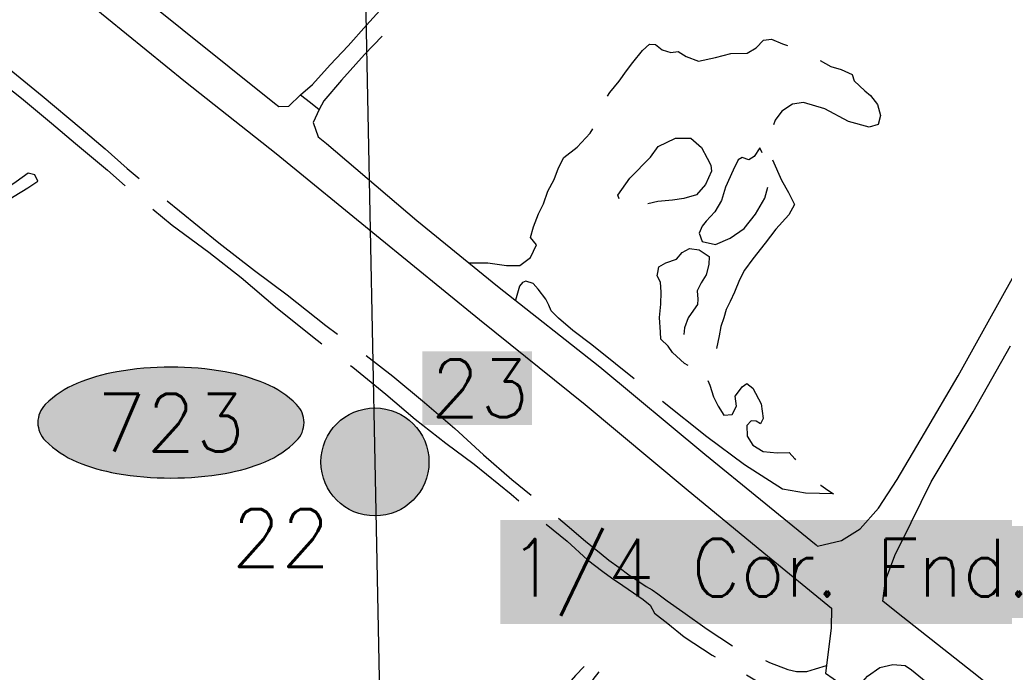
# Model space of a CAD drawing. Header units: feet. Extents: x 30669 to 99318, y 4696 to 26220.
# Tile 49 of 128: x 79757 to 80577, y 17186 to 17730. Entities that reach past the tile are written whole.
import ezdxf
from ezdxf.enums import TextEntityAlignment as Align

# ---------------------------------------------------------------- set-up
doc = ezdxf.new("R2010")
doc.units = ezdxf.units.FT
doc.header["$LTSCALE"] = 600
doc.header["$MEASUREMENT"] = 0
doc.linetypes.add('AERO5', pattern=[0.35, 0.3, -0.05])
doc.layers.get('0').update_dxf_attribs({"linetype": 'CONTINUOUS'})
for name, color, linetype in [('ELIST-H', 2, 'CONTINUOUS'), ('ELRGOV', 1, 'CONTINUOUS'), ('ELYSP', 251, 'CONTINUOUS'), ('ELYSU', 251, 'CONTINUOUS'), ('EMASK', 155, 'CONTINUOUS'), ('ESRGOV', 2, 'CONTINUOUS'), ('ETRGOV', 2, 'CONTINUOUS')]:
    doc.layers.add(name, color=color, linetype=linetype)
doc.styles.add('L80', font='simplex', dxfattribs={"height": 48})

# ---------------------------------------------------------------- blocks, each defined once
blk = doc.blocks.new('Ovalid')
at = {"layer": 'EMASK'}
h = blk.add_hatch(color=256, dxfattribs=at)
edge = h.paths.add_edge_path()
edge.add_arc((0.1493179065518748, 0), 0.0354820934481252, 0, 44.83083950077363)
edge.add_arc((0.0787616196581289, -0.0701408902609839), 0.1349704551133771, 44.83083950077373, 67.38013505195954)
edge.add_arc((0.0313269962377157, -0.1839839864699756), 0.2583004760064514, 67.38013505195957, 80.20784530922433)
edge.add_arc((-1e-16, -0.3654961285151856), 0.4424961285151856, 80.2078453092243, 89.99999999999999)
edge.add_arc((-1e-16, -0.365496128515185), 0.4424961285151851, 89.99999999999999, 99.79215469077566)
edge.add_arc((-0.0313269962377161, -0.1839839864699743), 0.25830047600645, 99.79215469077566, 112.6198649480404)
edge.add_arc((-0.0787616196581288, -0.0701408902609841), 0.1349704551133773, 112.6198649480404, 135.1691604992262)
edge.add_arc((-0.1493179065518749, 0), 0.0354820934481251, 135.1691604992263, 180.0000000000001)
edge.add_arc((-0.1493179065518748, 0), 0.0354820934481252, 180, 224.8308395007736)
edge.add_arc((-0.0787616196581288, 0.0701408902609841), 0.1349704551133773, 224.8308395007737, 247.3801350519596)
edge.add_arc((-0.0313269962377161, 0.1839839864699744), 0.2583004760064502, 247.3801350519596, 260.2078453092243)
edge.add_arc((1e-16, 0.3654961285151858), 0.4424961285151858, 260.2078453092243, 270)
edge.add_arc((1e-16, 0.3654961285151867), 0.4424961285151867, 270, 279.7921546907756)
edge.add_arc((0.0313269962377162, 0.1839839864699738), 0.2583004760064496, 279.7921546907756, 292.6198649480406)
edge.add_arc((0.0787616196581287, 0.0701408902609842), 0.1349704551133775, 292.6198649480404, 315.1691604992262)
edge.add_arc((0.1493179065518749, -1e-16), 0.0354820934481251, 315.1691604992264, 360.0000000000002)
blk.add_lwpolyline([(0.1848, 0, 0.1981451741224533), (0.1744815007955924, 0.0250154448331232, 0.0987085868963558), (0.130673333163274, 0.0544472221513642, 0.0560299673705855), (0.0752573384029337, 0.070553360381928, 0.0427523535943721), (0, 0.077, 0.0427523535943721), (-0.0752573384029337, 0.070553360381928, 0.0560299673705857), (-0.1306733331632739, 0.0544472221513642, 0.0987085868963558), (-0.1744815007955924, 0.0250154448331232, 0.1981451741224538), (-0.1848, 0, 0.1981451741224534), (-0.1744815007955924, -0.0250154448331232, 0.0987085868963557), (-0.130673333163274, -0.0544472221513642, 0.0560299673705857), (-0.0752573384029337, -0.070553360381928, 0.0427523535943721), (0, -0.077, 0.042752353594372), (0.0752573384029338, -0.070553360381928, 0.0560299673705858), (0.1306733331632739, -0.0544472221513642, 0.0987085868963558), (0.1744815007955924, -0.0250154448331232, 0.1981451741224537)], format="xyb", close=True)
at = {"style": 'L80'}
blk.add_attdef('ID', text='', height=0.08, dxfattribs=at).set_placement((0, 0), align=Align.MIDDLE)
blk = doc.blocks.new('FND-GOVT PRI MON')
at = {"layer": 'EMASK', "linetype": 'ByBlock'}
h = blk.add_hatch(color=256, dxfattribs=at)
edge = h.paths.add_edge_path()
edge.add_ellipse((0, 0), major_axis=(0.0530330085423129, 0.0530330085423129), ratio=0.9999999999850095, start_angle=314.9999999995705, end_angle=674.9999999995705)
at = {"layer": 'ESRGOV', "linetype": 'ByBlock'}
h = blk.add_hatch(color=256, dxfattribs=at)
edge = h.paths.add_edge_path()
edge.add_ellipse((0, 0), major_axis=(0.05303300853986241, 0.05303300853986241), ratio=0.9999999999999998, start_angle=380.02503467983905, end_angle=429.974965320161, ccw=False)
edge.add_ellipse((0.1049999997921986, 0), major_axis=(-0.07071067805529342, 0.07071067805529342), ratio=0.9999999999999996, start_angle=2.166571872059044, end_angle=87.83342812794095)
edge.add_ellipse((0, 0), major_axis=(0.05303300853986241, 0.05303300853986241), ratio=0.9999999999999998, start_angle=200.025034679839, end_angle=249.974965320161, ccw=False)
edge.add_ellipse((-0.1049999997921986, 0), major_axis=(-0.07071067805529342, 0.07071067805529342), ratio=0.9999999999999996, start_angle=182.166571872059, end_angle=267.8334281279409)
h = blk.add_hatch(color=256, dxfattribs=at)
edge = h.paths.add_edge_path()
edge.add_ellipse((0, 0), major_axis=(-0.0530330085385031, 0.0530330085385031), ratio=1, start_angle=20.025034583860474, end_angle=69.97496541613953, ccw=False)
edge.add_ellipse((0, 0.1050000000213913), major_axis=(0.0707106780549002, 0.0707106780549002), ratio=1, start_angle=182.1665719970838, end_angle=267.8334280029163)
edge.add_ellipse((0, 0), major_axis=(-0.0530330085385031, 0.0530330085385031), ratio=1, start_angle=200.0250345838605, end_angle=249.97496541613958, ccw=False)
edge.add_ellipse((0, -0.1050000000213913), major_axis=(0.0707106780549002, 0.0707106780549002), ratio=1, start_angle=2.166571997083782, end_angle=87.83342800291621)
blk.add_circle((0, 0), 0.0749999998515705, dxfattribs=at)

msp = doc.modelspace()

# ---------------------------------------------------------------- hatches: boundary and pattern name
at = {"layer": 'ELIST-H'}
h = msp.add_hatch(color=256, dxfattribs=at)
h.paths.add_polyline_path([(80251.69420450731, 22785.74721465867), (80269.83317439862, 22785.74612191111), (80269.83311504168, 22779.3021328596), (80251.69414591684, 22779.30222560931)])
h.paths.add_polyline_path([(80004.3493717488, 21959.16498420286), (80011.39245175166, 21965.56637325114), (80017.59667487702, 21958.74014171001), (80010.55359487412, 21952.33875266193)])
h.paths.add_polyline_path([(79978.57647696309, 23122.50423922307), (79967.56390761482, 23102.40283011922), (79976.98284833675, 23097.24206047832), (79987.99641768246, 23117.34347034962)])
h.paths.add_polyline_path([(80152.56760647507, 22986.30287157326), (80150.98668339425, 22970.55468633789), (80160.76941999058, 22969.5721884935), (80162.35034307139, 22985.32037372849)])
h.paths.add_polyline_path([(80133.40093055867, 22941.57725268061), (80131.60744433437, 22921.34691211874), (80142.67817797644, 22920.3654017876), (80144.47166419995, 22940.59574234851)])
h.paths.add_polyline_path([(80136.988030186, 22967.52495866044), (80135.06604853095, 22945.33252292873), (80144.5456616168, 22944.51179240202), (80146.46764327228, 22966.70422813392)])
h.paths.add_polyline_path([(80343.71108123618, 22815.70171341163), (80443.49473908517, 22817.23021549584), (80443.92320122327, 22789.23659175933), (80438.5802732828, 22789.15449544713), (80438.77603374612, 22776.42366725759), (80421.9822601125, 22776.1657918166), (80421.7696524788, 22790.00160520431), (80344.12369926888, 22788.80907564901)])
h.paths.add_polyline_path([(80149.09660128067, 22806.32651738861), (80148.58274826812, 22783.96316156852), (80158.24190168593, 22783.74156767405), (80158.75475470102, 22806.10492272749)])
h.paths.add_polyline_path([(80173.03669315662, 22785.28490829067), (80249.17614204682, 22785.8342838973), (80248.96018971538, 22815.77106725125), (80172.8207408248, 22815.22169164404)])
h.paths.add_polyline_path([(79872.22236064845, 22585.52861304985), (79874.90902975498, 22565.08570781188), (79886.79881102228, 22566.64882110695), (79884.11114191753, 22587.09172557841)])
h.paths.add_polyline_path([(79999.84852315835, 22809.36908285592), (80074.19479697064, 22811.45508100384), (80075.10156404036, 22779.14983134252), (80000.75529099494, 22777.06283319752)])
h.paths.add_polyline_path([(79547.31152591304, 23723.36956082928), (79606.42171956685, 23720.3768860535), (79609.22033203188, 23775.65593745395), (79582.42033775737, 23777.01238743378), (79581.56037063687, 23760.0157570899), (79549.24917202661, 23761.65098112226)])
h.paths.add_polyline_path([(79881.69317777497, 23090.50301284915), (79833.8915635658, 23077.06338601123), (79844.5255435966, 23039.24160367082), (79858.70846187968, 23043.22947099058), (79862.69632919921, 23029.0465527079), (79881.60621998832, 23034.3640419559), (79874.93002837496, 23058.10588277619), (79889.63983197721, 23062.24215380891)])
h.paths.add_polyline_path([(79708.45227486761, 22977.28938122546), (79726.37602566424, 22961.92314968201), (79733.5466003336, 22970.28763313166), (79715.62185030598, 22985.65286391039)])
h.paths.add_polyline_path([(79717.23916956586, 22917.41022034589), (79716.97833802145, 22866.32410752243), (79677.37525022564, 22866.52674326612), (79677.49608518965, 22890.21879549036), (79681.85109513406, 22890.19613453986), (79681.99308940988, 22917.59319666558)])
h.paths.add_polyline_path([(79727.4320066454, 22821.08319959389), (79748.1302444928, 22816.81407633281), (79744.54059568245, 22799.40835382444), (79723.84235860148, 22803.67647708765)])
h.paths.add_polyline_path([(79610.57601141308, 22805.68563171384), (79627.47721031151, 22814.51857488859), (79633.70433514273, 22802.6033695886), (79616.80313624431, 22793.77042641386)])
h.paths.add_polyline_path([(79625.63920438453, 22776.7062301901), (79606.4271359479, 22699.88563125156), (79574.67510198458, 22707.82627324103), (79593.88617042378, 22784.64687141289)])
h.paths.add_polyline_path([(79120.33809042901, 22412.78043386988), (79112.90899612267, 22375.09580223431), (79153.57507327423, 22367.07899482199), (79158.21003895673, 22390.590508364), (79160.90344143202, 22390.05957431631), (79163.69757005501, 22404.23269240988)])
h.paths.add_polyline_path([(79525.24179494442, 21998.80758209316), (79529.08226008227, 21985.14954990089), (79537.80236548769, 21987.60123147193), (79533.96290034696, 22001.25926443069)])
h.paths.add_polyline_path([(79581.49274268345, 22003.96770120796), (79601.5516014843, 22008.02007353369), (79605.67122973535, 21987.62726686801), (79585.61237093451, 21983.57489454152)])
h.paths.add_polyline_path([(79541.58671540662, 21985.83213597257), (79575.21775555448, 21994.83490572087), (79581.139706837, 21972.7124838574), (79547.50866668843, 21963.7097141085)])
h.paths.add_polyline_path([(79364.85496471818, 22001.55160792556), (79351.11120732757, 21984.31009992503), (79360.65402312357, 21976.70342943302), (79374.39778051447, 21993.94493743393)])
h.paths.add_polyline_path([(79307.23896894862, 22006.89142430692), (79303.56745679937, 21989.30763933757), (79321.55530601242, 21985.55143713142), (79325.22681816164, 22003.13522210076)])
h.paths.add_polyline_path([(79123.80094995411, 21935.58890299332), (79147.99737597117, 21907.58950229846), (79140.62127526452, 21901.21585787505), (79116.4268484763, 21929.21626010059)])
h.paths.add_polyline_path([(79216.02470692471, 21875.70371363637), (79248.28632728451, 21822.6515393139), (79235.96509279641, 21815.15910533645), (79203.70447243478, 21868.21128042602)])
h.paths.add_polyline_path([(79415.61786002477, 21685.93906658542), (79395.98481789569, 21669.0820425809), (79403.54555675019, 21660.27585446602), (79423.17859887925, 21677.13287847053)])
h.paths.add_polyline_path([(79645.60316710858, 21554.59862169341), (79633.90901091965, 21547.0026686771), (79639.79995448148, 21537.93320077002), (79651.49410990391, 21545.5301537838)])
h.paths.add_polyline_path([(79585.46714254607, 21527.37456151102), (79566.73034391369, 21520.63220740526), (79572.9455767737, 21503.35900212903), (79591.68237540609, 21510.1013562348)])
h.paths.add_polyline_path([(79561.30930050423, 21507.65807319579), (79555.07455177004, 21461.69437139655), (79528.01878392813, 21465.36462132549), (79534.25353266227, 21511.32832312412)])
h.paths.add_polyline_path([(79591.09362864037, 21443.25401888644), (79612.13173879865, 21409.15220710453), (79593.79844154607, 21397.84217015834), (79572.7613306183, 21431.94498270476)])
h.paths.add_polyline_path([(79617.21085004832, 21401.17011490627), (79638.37645487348, 21369.03139752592), (79622.94027539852, 21358.86557986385), (79601.77467057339, 21391.00429724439)])
h.paths.add_polyline_path([(79661.33698347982, 21364.37800943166), (79620.83334585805, 21343.12699132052), (79630.34022133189, 21325.00831120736), (79670.84285818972, 21346.26032854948)])
h.paths.add_polyline_path([(79657.66140995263, 21296.00730799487), (79684.20454001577, 21259.25872145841), (79663.32313908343, 21244.17673730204), (79636.78100901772, 21280.92532460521)])
h.paths.add_polyline_path([(79701.82843850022, 21233.26627814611), (79728.67076415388, 21196.26192144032), (79707.27569944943, 21180.74254420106), (79680.43337379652, 21217.74690090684)])
h.paths.add_polyline_path([(79792.65603103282, 21322.28676429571), (79821.92903722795, 21260.91231278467), (79832.06131463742, 21265.74507301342), (79826.88901006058, 21276.58808887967), (79829.86091835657, 21278.00536504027), (79808.60678359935, 21322.57399333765), (79804.21839531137, 21320.48163230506), (79801.37482844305, 21326.44444195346)])
h.paths.add_polyline_path([(79815.056876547, 21255.92005237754), (79830.54776053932, 21228.64697585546), (79841.74986320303, 21235.00955371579), (79826.2589792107, 21262.28263023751)])
h.paths.add_polyline_path([(79773.57136374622, 21229.2912906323), (79747.27928805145, 21204.66717436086), (79727.61522316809, 21225.66406198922), (79753.90829962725, 21250.28717902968)])
h.paths.add_polyline_path([(79747.06297467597, 21171.16506566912), (79771.6440095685, 21134.54497456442), (79750.98967426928, 21120.68116242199), (79726.40863937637, 21157.30125352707)])
h.paths.add_polyline_path([(79792.12737236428, 21104.02773133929), (79821.27363259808, 21069.71213648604), (79802.0491847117, 21053.38342485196), (79772.90292447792, 21087.69901970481)])
h.paths.add_polyline_path([(79839.58099227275, 21045.72521376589), (79868.30156224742, 21009.70229544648), (79847.79213417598, 20993.3505986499), (79819.07156420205, 21029.37351696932)])
h.paths.add_polyline_path([(79891.51633148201, 20979.95314509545), (79916.43742495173, 20949.7773037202), (79897.98414112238, 20934.53718148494), (79873.06304688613, 20964.71402285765)])
h.paths.add_polyline_path([(79945.15865088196, 20924.63736733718), (79967.64731510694, 20889.80966894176), (79946.81266510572, 20876.35671785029), (79924.32400088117, 20911.18441624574)])
h.paths.add_polyline_path([(80013.09366572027, 20803.16866073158), (80020.43363017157, 20787.54731497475), (80029.86821509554, 20791.98054096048), (80027.44927288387, 20797.12767756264), (80037.46764562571, 20801.83635067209), (80032.67583623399, 20812.03265936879), (80024.68772816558, 20808.2785412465), (80024.5575153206, 20808.55644093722)])
h.paths.add_polyline_path([(79972.05064882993, 20974.14290112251), (80009.81794505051, 20929.3269339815), (79997.84170320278, 20919.23476894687), (79960.07540621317, 20964.05173685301)])
h.paths.add_polyline_path([(80041.86653181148, 20897.18756064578), (80004.05143841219, 20870.00361397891), (80019.2626361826, 20848.84331259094), (80057.07772958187, 20876.0272592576)])
h.paths.add_polyline_path([(80013.9078078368, 20843.41421627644), (79981.94001054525, 20823.65674009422), (79996.72432616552, 20799.73511612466), (80028.69212422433, 20819.49159230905)])
h.paths.add_polyline_path([(80134.89346669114, 20728.81317218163), (80071.89588583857, 20687.97394125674), (80048.0757541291, 20724.71861553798), (80111.07333498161, 20765.55784646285)])
h.paths.add_polyline_path([(80222.67290207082, 20592.40470589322), (80187.88784826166, 20572.98806912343), (80172.42062993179, 20600.69716304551), (80207.2056837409, 20620.11379981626)])
h.paths.add_polyline_path([(79549.40271701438, 20420.67479883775), (79567.1936933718, 20348.9305616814), (79603.91164976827, 20358.03569801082), (79586.12067341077, 20429.77993516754)])
h.paths.add_polyline_path([(79744.00767108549, 20288.56922893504), (79744.6463949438, 20269.36375141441), (79760.22797124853, 20269.88169701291), (79759.58924739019, 20289.08717453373)])
h.paths.add_polyline_path([(79736.49788006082, 20320.92041594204), (79731.63630134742, 20366.03161157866), (79755.43229473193, 20368.59585172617), (79755.13014328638, 20371.40261527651), (79770.98380812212, 20373.10876745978), (79773.91267109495, 20345.89105947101), (79764.00350576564, 20344.824463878), (79766.23237526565, 20324.12120808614)])
h.paths.add_polyline_path([(79918.14856695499, 20440.91848381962), (79836.16225798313, 20440.19962568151), (79836.43618082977, 20408.99688893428), (79864.79394173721, 20409.2456305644), (79864.86078770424, 20401.62069482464), (79895.92452553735, 20401.8935111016), (79895.85661900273, 20409.59744589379), (79918.4224284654, 20409.79574688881)])
h.paths.add_polyline_path([(79916.57083013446, 20461.44723913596), (79929.33205639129, 20462.42802156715), (79930.18456331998, 20451.33069412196), (79917.42333706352, 20450.34991169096)])
h.paths.add_polyline_path([(79245.39819431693, 20912.44287786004), (79236.47786999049, 20905.06005119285), (79244.02284655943, 20895.94385152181), (79252.94317088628, 20903.32667818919)])
h.paths.add_polyline_path([(79217.44493561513, 20949.3623829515), (79179.58719762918, 20919.10640882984), (79203.53513155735, 20889.14082096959), (79241.39287030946, 20919.3957950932)])
h.paths.add_polyline_path([(78981.13103414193, 20919.76125025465), (78976.04755113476, 20855.18846288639), (79009.47251159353, 20852.55709448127), (79007.81169286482, 20831.45585712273), (79051.41725023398, 20828.02329560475), (79053.5851279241, 20855.56791073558), (79024.55342573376, 20857.85264806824), (79025.93001445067, 20875.34167366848), (79010.40910394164, 20876.56377161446), (79013.60893927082, 20917.20415560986)])
h.paths.add_polyline_path([(78709.36354897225, 21050.12266218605), (78695.57780295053, 21040.69210866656), (78703.44961195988, 21029.18516365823), (78717.2353579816, 21038.61571717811)])
h.paths.add_polyline_path([(78744.27631584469, 21075.13038733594), (78694.98041100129, 21041.2046497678), (78675.55380153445, 21069.43270711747), (78690.55985778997, 21079.76019472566), (78703.01771422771, 21061.65977711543), (78737.305562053, 21085.25902553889)])
h.paths.add_polyline_path([(78515.4915775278, 20729.6635661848), (78490.13829563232, 20700.08917813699), (78482.37120413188, 20706.74721170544), (78487.23684345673, 20712.42393253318), (78476.78099010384, 20721.38590068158), (78498.0359416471, 20746.18315466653), (78505.80503390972, 20739.52412263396), (78505.03572340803, 20738.62653433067)])
h.paths.add_polyline_path([(78503.97240203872, 20774.2636582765), (78517.54349063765, 20761.07508580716), (78510.15333377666, 20753.47043270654), (78496.5822451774, 20766.65900517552)])
h.paths.add_polyline_path([(78496.41974879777, 20799.91382385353), (78529.40856691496, 20770.0791674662), (78522.5064296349, 20762.44788857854), (78489.51861074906, 20792.28354572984)])
h.paths.add_polyline_path([(78070.6900115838, 20134.03055052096), (78112.17421247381, 20138.89334839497), (78115.57444446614, 20109.88900485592), (78074.09024434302, 20105.02520698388)])
h.paths.add_polyline_path([(80270.411147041, 20460.24653254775), (80289.57222755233, 20424.88328378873), (80281.9144223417, 20420.73341958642), (80286.24353991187, 20412.74475237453), (80270.31118621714, 20404.11155167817), (80246.81998813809, 20447.46346688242)])
h.paths.add_polyline_path([(80172.57273579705, 20195.596940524), (80189.90593221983, 20161.27773125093), (80183.33123112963, 20157.95540737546), (80165.99803470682, 20192.27461664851)])
h.paths.add_polyline_path([(79019.16472036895, 20100.14310492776), (79009.23023443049, 20044.93477561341), (79056.49804110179, 20036.42826421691), (79065.7210982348, 20091.76662005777)], flags=17)
h.paths.add_polyline_path([(78920.79270964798, 20087.74535102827), (78913.30309282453, 20048.46227375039), (78937.96990843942, 20043.75897097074), (78945.45952526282, 20083.04204824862)], flags=17)
h.paths.add_polyline_path([(78654.47030650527, 20038.59792651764), (78694.0040052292, 20033.16102523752), (78698.91497309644, 20071.92608161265), (78682.60328761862, 20074.16954232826), (78681.52705505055, 20066.36081633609), (78658.72288072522, 20069.50034206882)], flags=17)
h.paths.add_polyline_path([(78667.08803426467, 20153.03573237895), (78661.9482290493, 20127.88428863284), (78675.71840670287, 20125.07105264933), (78680.65467906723, 20150.38902635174)], flags=17)
h.paths.add_polyline_path([(78669.08991674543, 20181.96647834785), (78698.15952411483, 20161.5417673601), (78687.48311290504, 20146.34293757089), (78658.41350553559, 20166.76764855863)], flags=17)
h.paths.add_polyline_path([(78684.69469424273, 20108.58220287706), (78687.44819757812, 20128.23818869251), (78678.34579835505, 20129.51473325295), (78675.59229501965, 20109.85874743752)], flags=17)
h.paths.add_polyline_path([(78722.15257609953, 20136.24328744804), (78719.56349206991, 20113.64383187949), (78742.10377224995, 20111.06011645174), (78744.69279007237, 20133.66285218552)], flags=17)
h.paths.add_polyline_path([(78719.00568630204, 20188.75270694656), (78730.32581020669, 20204.25002012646), (78716.99009680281, 20213.989430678), (78705.66997289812, 20198.49211749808)], flags=17)
h.paths.add_polyline_path([(78782.17210667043, 20207.40977740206), (78772.65347194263, 20194.6790349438), (78782.53892553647, 20187.28516919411), (78792.05756026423, 20200.01591165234)], flags=17)
h.paths.add_polyline_path([(78784.15817727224, 20187.86258157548), (78775.10268936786, 20175.92218468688), (78785.54344215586, 20168.00464239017), (78794.54476204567, 20180.19005856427)], flags=17)
h.paths.add_polyline_path([(78742.90003052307, 20096.64742581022), (78740.31369700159, 20074.07427777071), (78714.66853253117, 20077.01207463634), (78715.65651312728, 20085.61642422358), (78716.71235928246, 20085.4933494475), (78718.31392616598, 20099.46549427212)], flags=17)
h.paths.add_polyline_path([(83136.4289282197, 21835.38857840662), (83173.27384996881, 21813.23586540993), (83158.89620871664, 21789.32288278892), (83122.05128696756, 21811.47559578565)])
h.paths.add_polyline_path([(83214.86668501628, 21805.53276801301), (83236.6646683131, 21802.89748514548), (83234.51132595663, 21785.08886454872), (83212.71334265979, 21787.72414741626)])
h.paths.add_polyline_path([(82263.61717143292, 22332.64054036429), (82255.01909573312, 22257.11007703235), (82293.08535277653, 22252.77727003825), (82301.6824284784, 22328.30773260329)])
h.paths.add_polyline_path([(82210.51796645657, 22286.07190835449), (82207.90204116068, 22261.19894514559), (82230.81985014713, 22258.78852047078), (82233.435775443, 22283.66148368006)])
h.paths.add_polyline_path([(82135.95110085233, 22158.24295560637), (82133.84224301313, 22085.02246365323), (82097.52650287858, 22086.06861838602), (82099.63536071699, 22159.28911033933)])
h.paths.add_polyline_path([(82776.53718383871, 22178.88206135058), (82774.43749995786, 22160.21448335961), (82757.49206752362, 22162.12048794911), (82759.59175140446, 22180.78806594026)])
h.paths.add_polyline_path([(82846.71135114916, 22156.33490274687), (82804.00960068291, 22163.93015011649), (82801.0493646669, 22147.28890887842), (82780.47959421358, 22150.94813167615), (82777.21467072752, 22132.59565975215), (82797.17235901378, 22129.04496748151), (82795.43285753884, 22119.26865047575), (82837.45951908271, 22111.79088531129), (82838.78978338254, 22119.26889247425), (82844.95561414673, 22118.17162172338), (82847.98854254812, 22135.21391801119), (82843.10688517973, 22136.08217373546)])
h.paths.add_polyline_path([(82471.83347380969, 22190.920422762), (82553.29554805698, 22193.25087621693), (82555.2365560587, 22125.41348013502), (82509.88762843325, 22124.11571307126), (82509.71808993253, 22130.03557298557), (82492.12250598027, 22129.53208321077), (82491.95399124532, 22135.42094396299), (82473.43842933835, 22134.89074888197)])
h.paths.add_polyline_path([(82468.98312932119, 22274.85009419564), (82532.34994124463, 22276.25867548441), (82533.04907012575, 22244.78626520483), (82469.68225743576, 22243.37868391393)])
h.paths.add_polyline_path([(82673.0543141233, 22828.47461219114), (82743.93076687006, 22830.33495039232), (82744.69613294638, 22801.16158697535), (82673.81967943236, 22799.30224877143)])
h.paths.add_polyline_path([(82585.18786485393, 22834.47323425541), (82589.03815099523, 22823.65720474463), (82579.24084160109, 22820.16969904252), (82575.39055545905, 22830.98572855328)])
h.paths.add_polyline_path([(82452.67259739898, 22948.58943936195), (82464.19379902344, 22936.56229325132), (82455.05652481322, 22927.81030258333), (82443.53632241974, 22939.8384494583)])
h.paths.add_polyline_path([(82321.81844128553, 23031.25397171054), (82323.21343682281, 22890.3942815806), (82279.30284499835, 22889.95961582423), (82277.90884945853, 23030.81930672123)])
h.paths.add_polyline_path([(78770.9851636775, 16765.79781145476), (78790.54687849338, 16764.46329552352), (78791.46119274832, 16779.8063624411), (78771.88973383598, 16780.97332511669)])
h.paths.add_polyline_path([(78780.42084009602, 17113.48615191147), (78797.93398604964, 17112.68455025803), (78797.1280089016, 17095.06302643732), (78779.61486294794, 17095.86462809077)])
h.paths.add_polyline_path([(78796.15031631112, 17142.85148893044), (78796.15848459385, 17151.22604579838), (78789.20483513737, 17151.23336028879), (78789.19666685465, 17142.85880342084)])
h.paths.add_polyline_path([(78795.50796961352, 17192.88470414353), (78795.57374673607, 17184.09817059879), (78789.251279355, 17184.04931339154), (78789.18543602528, 17192.8391271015)])
h.paths.add_polyline_path([(78805.05299039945, 17295.02705237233), (78805.95888362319, 17311.92538106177), (78788.80430480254, 17312.84579111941), (78787.8984777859, 17295.94418226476)])
h.paths.add_polyline_path([(78797.80272517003, 17342.5707746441), (78798.03252996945, 17351.50766030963), (78804.72373019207, 17351.33425494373), (78804.49392539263, 17342.39736927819)])
h.paths.add_polyline_path([(78798.35603816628, 17392.05714188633), (78798.2881044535, 17384.04234387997), (78804.93099890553, 17383.98609756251), (78804.99893261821, 17392.00089556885)])
h.paths.add_polyline_path([(78967.41413587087, 17284.83360026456), (78967.37637989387, 17276.46172769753), (78973.4378244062, 17276.43640486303), (78973.47564659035, 17284.80499726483)])
h.paths.add_polyline_path([(78967.32699236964, 17243.9541763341), (78966.6858787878, 17235.2354123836), (78973.79753020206, 17234.71609127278), (78974.34666674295, 17243.43956175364)])
h.paths.add_polyline_path([(78958.42854112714, 17205.37443786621), (78957.63533505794, 17188.58339171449), (78975.07678082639, 17187.75737234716), (78975.48567790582, 17204.56691358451)])
h.paths.add_polyline_path([(78921.83963195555, 17118.24055081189), (78932.33102307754, 17114.6424866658), (78935.16430925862, 17124.98061837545), (78925.31390469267, 17128.3619151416)])
h.paths.add_polyline_path([(79714.93274481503, 18055.82531288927), (79682.76061179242, 18017.79636334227), (79735.10845305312, 17973.50916818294), (79755.30214098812, 17997.76671276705), (79718.22465652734, 18029.13439335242), (79730.01282183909, 18043.06603276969)])
h.paths.add_polyline_path([(80106.14574893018, 16637.86650069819), (80138.46872834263, 16614.44581509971), (80150.99634921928, 16631.7362298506), (80135.8139922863, 16642.73456070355), (80137.51564431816, 16645.08236560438), (80124.02496866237, 16654.85802640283), (80122.44143859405, 16652.67339926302), (80118.78827781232, 16655.31674683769)])
h.paths.add_polyline_path([(80213.77825291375, 17943.89767131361), (80200.37144445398, 17928.22041724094), (80207.08649995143, 17922.47550371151), (80208.47486946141, 17924.24928551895), (80216.21501023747, 17917.62921247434), (80228.15062037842, 17931.73446601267)])
edge = h.paths.add_edge_path(flags=17)
edge.add_line((78780.22770384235, 20205.87088520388), (78783.49001563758, 20210.08147536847))
edge.add_line((78783.49001563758, 20210.08147536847), (78780.2277038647, 20205.87088518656))
edge.add_line((78780.2277038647, 20205.87088518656), (78770.60675192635, 20213.32915668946))
edge.add_line((78770.60675192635, 20213.32915668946), (78773.86933540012, 20217.54009754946))
edge = h.paths.add_edge_path(flags=17)
edge.add_line((78778.73276848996, 20183.20163209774), (78782.05595539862, 20187.64640869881))
edge.add_line((78782.05595539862, 20187.64640869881), (78778.73276865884, 20183.20163197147))
edge.add_line((78778.73276865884, 20183.20163197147), (78769.68695951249, 20189.96598937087))
edge.add_line((78769.68695951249, 20189.96598937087), (78773.01086207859, 20194.41172351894))
h.paths.add_polyline_path([(78778.73276848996, 20183.20163209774), (78782.05595539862, 20187.64640869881)], flags=16)
edge = h.paths.add_edge_path()
edge.add_line((78784.41742378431, 20168.85853657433), (78780.38323328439, 20163.53609119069))
edge.add_line((78780.38323328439, 20163.53609119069), (78771.51876012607, 20170.25816766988))
edge.add_line((78771.51876012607, 20170.25816766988), (78775.55301066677, 20175.58069226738))
edge.add_line((79062.55524367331, 20072.77148821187), (79071.67104753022, 20071.25263251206))
edge.add_line((79071.67104753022, 20071.25263251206), (79064.67847666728, 20029.29203787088))
edge.add_line((79064.67847666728, 20029.29203787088), (79010.46472968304, 20039.04970845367))
edge.add_line((79010.46472968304, 20039.04970845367), (79011.45358263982, 20044.53465260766))
edge.add_line((78937.11975264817, 20043.92107296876), (78936.97173345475, 20043.1383089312))
edge.add_line((78936.97173345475, 20043.1383089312), (78913.79718857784, 20047.55670768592))
edge.add_line((78913.79718857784, 20047.55670768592), (78913.94527491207, 20048.33982678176))
edge.add_line((78655.01055436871, 20042.52377545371), (78649.20002900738, 20043.32192107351))
edge.add_line((78649.20002900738, 20043.32192107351), (78650.56518568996, 20053.23663973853))
edge.add_line((78650.56518568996, 20053.23663973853), (78656.37496272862, 20052.43859690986))
edge.add_line((78780.12276263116, 20227.41150385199), (78772.99546163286, 20218.21758543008))
edge.add_line((78772.99546163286, 20218.21758543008), (78785.92008924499, 20208.19751285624))
edge.add_line((78785.92008924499, 20208.19751285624), (78796.77432746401, 20223.52791048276))
edge.add_line((78796.77432746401, 20223.52791048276), (78791.74489555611, 20227.42702803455))
h.paths.add_polyline_path([(82333.12815177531, 22928.94081748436), (82388.27088242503, 22928.98309565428), (82388.25708177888, 22946.98305436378), (82333.11435112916, 22946.94077619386)], flags=9)

# ---------------------------------------------------------------- linework, layer by layer
at = {"layer": 'ELRGOV'}
for p, q in [((80000, 20000), (80052.99787, 17361.54098)), ((80052.99787, 17361.54098), (80078.92305, 16041.89187))]:
    msp.add_line(p, q, dxfattribs=at)
at = {"layer": 'ELYSP', "linetype": 'Continuous', "elevation": -54.68164916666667, "flags": 128}
for points in [[(79682.2217634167, 17895.40844924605), (79691.22535202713, 17888.13460692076), (79772.05406426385, 17819.91273699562), (79854.6860903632, 17752.74124930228), (79969.43729927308, 17660.54030829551), (79973.03258819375, 17657.75471645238)], [(79791.23412159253, 17763.18861571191), (79796.70588534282, 17758.72464509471), (79895.01997426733, 17678.39584012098), (79970.56886719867, 17618.62227643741), (80054.34538284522, 17550.18754060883), (80140.05289359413, 17480.21665940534), (80228.16011349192, 17409.54931328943), (80312.24768024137, 17339.19789582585), (80377.08287548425, 17285.74483703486), (80433.42327477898, 17239.72027615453)], [(79973.03098382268, 17657.75465567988), (79981.37602502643, 17658.07076030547), (79991.0539694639, 17667.46086818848), (79999.34703762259, 17661.08494209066), (80006.38484326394, 17655.4449880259), (80001.47434014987, 17644.45785179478), (80005.55037698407, 17632.56920516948)], [(80005.55037698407, 17632.56920516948), (80012.65763176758, 17627.06519443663), (80087.92431877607, 17562.90184859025), (80155.21838691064, 17508.09721873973), (80240.3165978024, 17440.83768567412), (80327.7934555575, 17367.90978769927), (80420.55798948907, 17292.32231083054), (80421.72014362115, 17291.32193936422), (80441.63808071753, 17296.07523585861), (80457.18020212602, 17305.78387840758), (80472.37761267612, 17323.14130643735), (80487.96305987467, 17346.96128021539), (80510.8366643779, 17385.4161882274), (80538.80463075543, 17433.22775571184), (80562.599339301, 17475.79656932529), (80585.55413964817, 17517.21959361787)], [(80629.26994022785, 17123.14699164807), (80555.68164756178, 17182.35633197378), (80487.38307292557, 17236.36625240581), (80476.14592534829, 17245.53437980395), (80478.33311106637, 17262.84578740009), (80486.10044573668, 17283.49225975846), (80499.73843554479, 17310.96461514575), (80516.3351184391, 17345.00062516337), (80551.34101317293, 17403.26144324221), (80582.37430474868, 17458.20651740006)], [(80433.42327477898, 17239.72027615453), (80433.17322180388, 17223.16989816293), (80430.26553431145, 17200.74777596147), (80428.47290006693, 17185.51167801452), (80441.24142718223, 17176.72229928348), (80453.69393658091, 17171.88403291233), (80463.32327332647, 17183.03204453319), (80473.50026158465, 17190.29596764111), (80484.51990013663, 17192.7169950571), (80494.80949618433, 17191.96320122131)], [(80494.80949618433, 17191.96320122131), (80499.89086571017, 17188.14436966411), (80580.59500844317, 17122.3548595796), (80651.01684417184, 17066.55015436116), (80708.2126324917, 17020.25408659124), (80777.73135764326, 16964.15878827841), (80832.6242527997, 16918.63989560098), (80888.70811966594, 16871.66836589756), (80958.91923723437, 16814.43523584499)]]:
    msp.add_lwpolyline(points, dxfattribs=at)
at = {"layer": 'ELYSU', "linetype": 'AERO5', "elevation": -54.68164916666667, "flags": 128}
for points in [[(79991.0539694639, 17667.46086818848), (80000.97370758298, 17676.25206016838), (80015.66721315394, 17692.56236284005), (80030.65164867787, 17708.27802288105), (80045.96065105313, 17725.63442178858), (80065.69639923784, 17747.54301265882), (80089.96051689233, 17776.12241518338), (80111.77488875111, 17801.37415175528), (80130.58080519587, 17820.25155638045), (80145.37993338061, 17834.41788892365), (80161.65953470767, 17850.0218676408), (80171.89246951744, 17861.99259322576), (80179.39370730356, 17873.0615545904), (80184.39974302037, 17886.46908571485), (80187.73710153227, 17899.79699508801), (80193.21012516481, 17912.01620386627), (80200.02808016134, 17918.56915364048), (80207.42598411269, 17918.98755672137), (80212.62210378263, 17917.61247845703), (80221.54129100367, 17913.38216602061), (80227.9780388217, 17906.30590847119), (80232.57295509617, 17895.37280740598), (80235.59382315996, 17888.12587688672), (80234.73007089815, 17883.93437284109), (80230.83342955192, 17879.94417281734), (80214.63476980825, 17869.75958691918), (80198.74137677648, 17858.43263700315), (80181.69229569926, 17844.69670893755), (80161.21626986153, 17825.32290295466), (80139.72985090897, 17805.77119103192), (80121.52900763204, 17786.83052472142), (80103.5102540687, 17765.53413409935), (80085.48851428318, 17745.84890047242), (80064.12805043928, 17721.68265813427), (80044.26144997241, 17701.05449324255), (80025.2248160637, 17679.62598657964), (80010.4753676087, 17662.51058686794), (80006.38484326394, 17655.4449880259)], [(79729.1158336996, 17720.72899948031), (79732.94150917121, 17704.66122954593), (79748.26645667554, 17689.19965312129), (79775.62106253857, 17666.60078736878), (79808.25960204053, 17639.57681933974), (79828.24785608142, 17622.63752825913), (79846.46138394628, 17606.1579226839), (79864.7486633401, 17591.38946803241), (79890.10459400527, 17570.9160518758), (79922.91685567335, 17544.22702192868), (79952.60954563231, 17521.05842597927), (79979.87450227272, 17500.78761685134), (80012.11967987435, 17475.2061328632), (80041.13850851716, 17453.72047194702), (80067.96275565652, 17433.010890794), (80094.23203571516, 17411.02016702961), (80119.5924208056, 17389.51316778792), (80143.32527244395, 17367.51390804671), (80167.06239045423, 17346.92906159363), (80189.5179675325, 17328.70728154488), (80213.05970781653, 17308.53524226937), (80228.49509617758, 17295.4057611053), (80241.3365522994, 17284.95413308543), (80247.97057240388, 17279.64730514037), (80256.41804296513, 17273.4254445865), (80264.56152329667, 17267.46981289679), (80272.76816309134, 17261.96174023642), (80278.96166541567, 17257.66984933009), (80283.95342863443, 17254.87631914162), (80288.5269440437, 17251.50664723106), (80296.35477004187, 17245.74481594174), (80309.42394101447, 17236.69242230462), (80329.83511230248, 17222.04887401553), (80354.19395425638, 17206.10349370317), (80368.79949833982, 17200.59659853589), (80381.75305524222, 17194.50834875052), (80396.8465076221, 17188.56501735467), (80404.23095513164, 17186.88626932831), (80412.69209024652, 17186.97829359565), (80419.88721873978, 17189.15148867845), (80429.23199262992, 17191.96202417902)], [(80131.28906649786, 17527.58537845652), (80146.91971961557, 17527.43168151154), (80162.6711589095, 17525.14409772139), (80173.74529176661, 17525.19041792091), (80182.51806263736, 17531.95346195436), (80187.48133759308, 17542.43959359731), (80182.51885906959, 17548.65960250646), (80184.99126776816, 17557.53018203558), (80189.14961411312, 17568.22649053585), (80193.41348084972, 17576.62131476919), (80197.12840902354, 17587.33820679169), (80202.28983658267, 17596.94889554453), (80205.85177125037, 17606.62902653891), (80210.23200837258, 17615.43638729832), (80221.55012018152, 17624.04250657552), (80232.41754160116, 17635.46818342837), (80239.7719468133, 17649.09703383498), (80243.21787124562, 17659.97257134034), (80248.64081531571, 17669.47040450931), (80256.45758192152, 17678.8885762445), (80262.53693881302, 17687.40536353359), (80267.8185603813, 17694.4753145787), (80275.92190473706, 17704.48994090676), (80281.59880239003, 17709.69741434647), (80286.7787733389, 17709.44756517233), (80292.40212277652, 17705.11463273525), (80299.60008868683, 17702.92020650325), (80305.72313970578, 17703.58196096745), (80312.16434561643, 17699.37382576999), (80322.45697080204, 17695.70611968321), (80336.68124021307, 17698.68405488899), (80349.56161061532, 17702.07458592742), (80362.9606883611, 17702.36472311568), (80370.46276678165, 17706.72631224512), (80376.77109861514, 17713.00317411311), (80383.29946958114, 17713.90609620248), (80392.46255638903, 17710.11058336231), (80406.3368640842, 17705.06474658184), (80418.8937196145, 17698.95864523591), (80432.81797769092, 17691.27548939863), (80441.50648713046, 17688.55657466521), (80450.4376392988, 17684.54636433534), (80452.2347758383, 17679.23707184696), (80461.21127515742, 17670.86666122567), (80465.76817947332, 17666.85676122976), (80471.80282130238, 17659.54268242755), (80474.25204498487, 17650.37766137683), (80472.22198241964, 17642.67766175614), (80464.69618911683, 17640.62905256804), (80447.6407111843, 17645.25627815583), (80427.7155303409, 17655.98167834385), (80410.14574018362, 17661.21544530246), (80400.94438995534, 17659.75322032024), (80392.0351937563, 17653.89639859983), (80386.47123751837, 17646.34493115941), (80383.87159356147, 17639.06331176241), (80381.50195366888, 17629.65335876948), (80383.06978487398, 17615.54501376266), (80391.81939358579, 17596.30497187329), (80397.48060984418, 17586.19407948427), (80402.40150186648, 17576.01902180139), (80397.9217400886, 17567.59030640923), (80387.02932363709, 17555.45203921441), (80378.20060621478, 17543.98219270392), (80367.92640213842, 17530.96711663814), (80360.91887343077, 17521.45042607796), (80356.62525639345, 17513.22892094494), (80352.62572396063, 17502.95585015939), (80348.99630091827, 17495.31873244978), (80345.5280868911, 17488.63650405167), (80343.60386195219, 17481.54571845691), (80341.18605344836, 17474.35965128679), (80339.79190968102, 17466.53138254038), (80337.47949605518, 17455.58684187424), (80332.78402405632, 17450.04149394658), (80328.5230577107, 17442.64102322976), (80328.35213327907, 17433.87596409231), (80331.93242974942, 17425.41304353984), (80334.99271543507, 17415.72547146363), (80339.0075339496, 17408.17045277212), (80343.51473847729, 17400.44488985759), (80350.63638609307, 17401.21868212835), (80354.28332383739, 17408.15063051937), (80353.15426789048, 17416.45301102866), (80356.63980489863, 17420.97636104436), (80359.03103737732, 17424.27659394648), (80362.67776700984, 17426.99180862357), (80367.89312384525, 17423.03785841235), (80374.70572209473, 17409.85903114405), (80376.45704867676, 17397.87752133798), (80374.14656929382, 17393.17771719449), (80370.54535567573, 17395.52349663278), (80366.53743283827, 17395.90857358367), (80362.6715709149, 17391.85664628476), (80363.08242745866, 17383.04426283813), (80367.67912917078, 17375.59943397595), (80376.53368872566, 17370.3439886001), (80388.11708459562, 17369.0584536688), (80398.15986104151, 17369.47773706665), (80402.87839706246, 17364.12568381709), (80408.51484602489, 17354.91670445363), (80415.73175515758, 17348.53218307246), (80424.47572871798, 17342.0898835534), (80430.253414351, 17337.91429682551), (80435.05575266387, 17334.91349017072), (80411.71401791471, 17335.5843210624), (80392.41571417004, 17338.9882181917), (80360.7680595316, 17359.19025556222), (80329.60370672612, 17382.59823046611), (80284.69316698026, 17418.19845706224), (80253.49521695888, 17443.43355020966), (80233.8038456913, 17459.15811501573), (80217.80610524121, 17471.20975760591), (80205.77355015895, 17481.2543988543), (80199.8740698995, 17487.3997097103), (80197.94445716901, 17492.11893950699), (80195.3526541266, 17497.12998324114), (80189.0743404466, 17505.62376581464), (80184.71571424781, 17510.21521214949), (80178.6778977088, 17512.32148388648), (80175.78317970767, 17511.0423380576), (80173.44317775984, 17508.13035638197), (80170.01117210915, 17496.4053651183)], [(79700.33438246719, 17689.32164638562), (79726.67390486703, 17689.53826150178), (79758.5634819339, 17664.82904246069), (79783.62862778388, 17643.80502781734), (79803.40218433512, 17627.09767137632), (79830.05189153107, 17604.7930390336), (79853.46887749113, 17584.13610097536), (79884.16599135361, 17559.00246995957), (79914.56538504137, 17536.42568245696), (79941.63500687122, 17515.26492525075), (79971.82544087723, 17489.54680458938), (80004.765466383, 17463.03099152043), (80034.4332206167, 17440.61007462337), (80062.003721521, 17418.04510002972), (80086.61468180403, 17397.08739260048), (80111.93705816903, 17377.13833943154), (80135.70657261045, 17359.82580393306), (80166.3993771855, 17334.58051488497), (80187.49047173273, 17316.3279124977), (80213.00334504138, 17295.39497236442), (80230.19361123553, 17279.86275614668), (80242.77525368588, 17270.25251142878), (80250.03021812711, 17264.90899415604), (80259.5484430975, 17258.4757591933), (80268.43224766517, 17252.58429279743), (80272.88678624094, 17249.41895404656), (80276.36454530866, 17247.01161576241), (80282.25632699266, 17242.06061608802), (80285.90726325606, 17235.46301422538), (80296.88081753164, 17226.99837077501), (80310.65654342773, 17215.78132126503), (80334.04602689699, 17200.55143168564), (80359.91923315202, 17185.82780250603), (80376.88491628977, 17175.40691422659), (80393.11619199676, 17164.14098270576), (80404.39831644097, 17155.83351653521), (80412.17465398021, 17148.23300512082), (80414.19103193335, 17142.95438983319), (80412.5209814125, 17134.65129743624), (80406.23992433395, 17121.33288372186), (80404.26107957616, 17115.15981611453), (80402.49001333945, 17114.62528051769), (80399.06060770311, 17117.7259916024), (80394.83977281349, 17121.83127539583), (80389.66423666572, 17123.64977183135), (80383.34595995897, 17120.79203386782), (80376.4546728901, 17115.59614560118), (80372.38298631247, 17109.54819246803), (80371.12999661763, 17103.99357187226), (80367.43304228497, 17099.70222270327), (80355.77651037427, 17096.64485487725), (80349.18007479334, 17095.21223721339), (80338.0955379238, 17091.45432874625), (80321.53618702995, 17090.19799139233), (80307.5438755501, 17088.73422876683), (80296.7048155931, 17084.68265838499), (80289.85774109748, 17080.22271885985), (80284.15153912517, 17074.19099704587), (80277.75526090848, 17070.97071952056), (80271.76588363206, 17071.16485354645), (80263.19754857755, 17073.94526091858), (80255.76030593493, 17074.82553844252), (80249.1292752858, 17073.1559543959), (80232.69877989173, 17068.27944014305), (80221.12951266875, 17064.80051997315), (80207.56335891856, 17061.57006660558), (80188.06053352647, 17058.03602284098), (80174.30587487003, 17056.01592025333), (80160.87622904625, 17054.63898905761), (80143.81127356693, 17046.24174363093), (80134.41477701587, 17050.70853463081), (80126.0667750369, 17049.72622542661), (80118.38558989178, 17051.47445861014), (80112.96188455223, 17056.8089971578), (80116.81904206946, 17063.24311890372), (80131.64775212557, 17077.08189837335), (80149.76479311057, 17093.67131808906), (80171.91057185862, 17115.83528782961), (80187.45887059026, 17131.90360509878), (80208.3533788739, 17152.00450661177), (80224.79940685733, 17169.44292237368), (80234.8249396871, 17180.14608363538), (80240.84110110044, 17188.05451759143), (80243.0913876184, 17193.29783605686), (80242.00066086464, 17197.58771378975), (80239.12206505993, 17199.24911877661), (80235.43715827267, 17197.93761619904), (80230.36976858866, 17194.23552833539), (80220.18264696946, 17183.57176507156), (80208.60131214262, 17170.4482682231), (80191.67955215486, 17152.51786951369), (80169.90670059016, 17131.22446188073), (80145.15968093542, 17105.10956460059), (80120.04215249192, 17079.95523190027), (80103.65959753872, 17061.97336802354), (80089.15751732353, 17052.11179817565), (80079.43457898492, 17050.15338318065), (80066.13091156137, 17045.46139666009), (80049.27003498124, 17039.63440460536), (80031.69255271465, 17035.33197275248), (80012.57593885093, 17030.70970279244), (79997.71718283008, 17028.27681631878), (79983.68382981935, 17027.38320658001), (79970.14675265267, 17023.36249821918), (79951.64263298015, 17018.63445684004), (79937.17740728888, 17014.91332029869), (79918.19593537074, 17011.72451273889), (79900.7831340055, 17009.83074546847), (79883.83279992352, 17007.78551910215), (79867.24391007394, 17005.55397956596), (79849.54761940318, 17001.61011484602), (79833.32276384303, 16995.81236780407), (79815.14899541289, 16991.95074767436), (79798.08391118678, 16987.46176801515), (79774.69077380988, 16983.68840827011), (79757.25593711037, 16983.53667356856), (79742.16944661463, 16982.30678305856), (79723.51408285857, 16979.86945855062), (79712.11842867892, 16978.03151188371), (79699.39063232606, 16972.60952944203), (79685.80479866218, 16967.5902604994), (79642.23606300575, 16963.53765324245), (79611.16272992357, 16957.56161876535), (79581.00867576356, 16948.14871794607), (79551.52024088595, 16941.20053371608), (79515.61631391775, 16934.91041899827), (79478.96500184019, 16930.20659175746), (79439.47180290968, 16925.18288349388), (79386.52215439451, 16913.28190639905), (79352.75395875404, 16905.87981092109), (79328.03586235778, 16903.69420685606), (79318.81834378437, 16905.95944131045), (79312.11416955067, 16912.46588283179), (79306.30586969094, 16922.22268580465), (79294.2073802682, 16932.28240373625), (79287.96880144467, 16941.24624304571), (79288.53474770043, 16950.60010111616), (79292.40077482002, 16960.17151738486), (79297.75339633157, 16970.71473015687), (79299.9288163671, 16976.74081638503), (79304.10600371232, 16983.08951559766), (79316.98500813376, 16986.05998686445), (79332.14621630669, 16983.75064529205), (79346.89581808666, 16976.14649679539), (79355.87181211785, 16967.3133842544), (79363.42937751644, 16959.98410325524), (79369.41429670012, 16956.92184687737), (79377.16160100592, 16958.07579563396), (79383.55348410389, 16963.78992563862), (79389.33318657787, 16968.61881991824), (79400.03992238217, 16969.47153693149), (79407.18190249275, 16967.77476891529), (79412.87179054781, 16969.4122308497), (79414.14246337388, 16974.41591610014), (79413.67152308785, 16982.46577844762), (79417.09331146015, 17005.42988056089), (79424.66848602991, 17030.39421190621), (79424.66848602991, 17030.39421190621), (79437.32849877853, 17058.35874196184), (79454.82330881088, 17082.68979071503), (79464.339552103, 17098.79058701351), (79473.3680619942, 17104.75154352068), (79482.60925296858, 17110.74304481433), (79489.14785951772, 17115.20332119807), (79494.4960229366, 17122.87841161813), (79501.11311342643, 17136.13141482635), (79509.0799699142, 17150.95724906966), (79516.51335917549, 17162.46128068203), (79521.70560907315, 17170.70748690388), (79524.74793602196, 17179.46815415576), (79525.9408816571, 17188.32275339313), (79528.46744456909, 17199.87541275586), (79535.86006985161, 17210.7977958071), (79543.17446588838, 17219.74313592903), (79553.69173387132, 17221.69133173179), (79573.67075364, 17227.48281561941), (79585.45125013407, 17233.17773131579), (79594.84381070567, 17238.3355049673), (79602.08474915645, 17247.18091736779), (79609.80160766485, 17254.07031634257), (79609.80160766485, 17254.07031634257), (79620.67893427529, 17258.01436955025), (79630.14205204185, 17262.27771740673), (79640.69615125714, 17269.06687142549), (79649.77465487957, 17280.35471405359), (79647.99950752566, 17290.58998422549), (79647.14868183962, 17308.84421180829), (79657.5595193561, 17325.16979927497), (79669.52843169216, 17337.62512969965), (79686.1399219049, 17349.30456841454), (79697.91639982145, 17361.86430427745), (79708.18347681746, 17376.53311327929), (79720.00273878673, 17393.31372371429), (79727.91581436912, 17415.19370080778), (79719.1984961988, 17433.64683407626), (79702.59145955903, 17452.31153024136), (79702.59145955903, 17452.31153024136), (79702.59145955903, 17452.31153024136), (79697.24163126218, 17460.81420894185), (79698.5357450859, 17468.55842113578), (79705.69483511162, 17478.6950931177), (79714.87156361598, 17489.18095044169), (79721.00074904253, 17497.50513488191), (79721.91918409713, 17506.14089577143), (79717.79409315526, 17511.51805317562), (79706.39583296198, 17519.56393662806), (79697.15512441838, 17522.00262259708), (79685.68296712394, 17520.21563580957), (79674.34874950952, 17511.43199036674), (79663.8766867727, 17500.90358039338), (79656.23332553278, 17498.17660888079), (79642.77304585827, 17504.98312427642), (79630.34153620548, 17518.69827624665), (79626.76401461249, 17526.69856108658), (79633.30003800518, 17533.07518224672), (79652.15843191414, 17540.57339864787), (79674.13753254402, 17548.72199245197), (79691.45379224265, 17554.748503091), (79704.96452478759, 17560.39958598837), (79722.23499458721, 17566.41860939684), (79739.0945877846, 17574.58528616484), (79752.44381413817, 17583.03551154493), (79763.72246864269, 17590.01977263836), (79772.0485840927, 17595.50057873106), (79769.56963663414, 17600.77313897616), (79763.96518750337, 17602.21873151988), (79753.99557793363, 17594.92289764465), (79739.91906432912, 17585.43744564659), (79721.23840793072, 17576.77460215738), (79702.36550883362, 17569.66987317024), (79679.69561855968, 17559.65328802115), (79647.23747368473, 17550.75173649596), (79627.3861351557, 17542.37372500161), (79613.39661817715, 17537.84509631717), (79606.33678043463, 17539.86182795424), (79598.78386118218, 17547.61123493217), (79594.56744470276, 17550.52214133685), (79589.9570980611, 17549.05085503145), (79583.01726583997, 17541.70788490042), (79576.48406024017, 17533.5658727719), (79571.96302596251, 17529.45806189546), (79569.64136123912, 17529.21431111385), (79563.60032707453, 17527.41553104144), (79557.74501970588, 17530.23429089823), (79553.22842864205, 17533.710119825)], [(80255.44684868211, 17583.94417969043), (80265.46674592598, 17598.1781228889), (80282.52964359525, 17615.61914509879), (80288.94212660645, 17624.53971792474), (80303.38550868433, 17631.45659609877), (80316.13977840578, 17631.33993823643), (80325.09226889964, 17623.67128435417), (80329.76230268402, 17614.86939398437), (80332.80211073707, 17608.79762331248), (80333.32794516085, 17604.04349652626), (80328.50557325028, 17592.91703457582), (80320.84888431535, 17584.18464618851), (80310.32550198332, 17581.23875049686), (80300.80832899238, 17579.81609194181), (80288.65496828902, 17578.61258896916), (80277.26940778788, 17576.11198271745), (80272.89876056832, 17573.65780255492), (80268.56279899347, 17570.9483653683), (80264.88974803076, 17571.16300031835), (80261.69686387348, 17573.43826547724), (80258.09464442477, 17576.97192818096), (80256.61858645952, 17579.70515961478), (80255.44684868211, 17583.94417969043)], [(80373.55161921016, 17623.43851811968), (80368.79419220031, 17616.24788740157), (80364.54228717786, 17613.43842027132), (80359.04344103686, 17615.342273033), (80355.54505876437, 17613.24369340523), (80351.39268163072, 17604.69032591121), (80344.98865199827, 17590.47358018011), (80341.7466576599, 17579.41183172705), (80336.11212783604, 17569.99176543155), (80329.00496534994, 17562.15975565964), (80325.47397530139, 17557.93738635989), (80323.06480866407, 17552.27411034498), (80325.53501203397, 17545.32124480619), (80336.698391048, 17542.73432059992), (80348.93697933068, 17548.16939933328), (80360.54177801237, 17556.06593778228), (80370.06212248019, 17568.0616583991), (80377.93962692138, 17581.46151747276), (80381.12550304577, 17593.02748447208), (80381.59164709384, 17603.91178935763), (80378.86474178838, 17611.55187043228), (80377.09972736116, 17615.92002032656), (80373.55161921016, 17623.43851811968)], [(80291.10040971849, 17463.79626713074), (80290.7819772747, 17469.81795824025), (80290.03362278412, 17482.01988371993), (80291.19433718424, 17493.12166097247), (80291.38006074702, 17503.10445589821), (80290.84434765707, 17511.27442642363), (80288.02615282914, 17516.60905080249), (80288.56663801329, 17519.58315591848), (80289.58910196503, 17524.04038354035), (80295.34946138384, 17527.38893019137), (80304.10440721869, 17530.48289569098), (80308.82979794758, 17536.00915849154), (80314.93802331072, 17539.51895707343), (80322.96002625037, 17538.44374780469), (80331.3240117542, 17532.7813389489), (80331.07075690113, 17526.14431256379), (80329.00701452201, 17517.51168670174), (80324.84439857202, 17510.76621990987), (80321.56136637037, 17504.17632978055), (80322.08537244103, 17497.23668604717), (80321.67971196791, 17492.78534503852), (80318.30158991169, 17488.14274753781), (80314.05405671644, 17481.53995283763), (80310.82082975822, 17473.45798476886), (80310.3184624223, 17467.61989815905), (80311.94826869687, 17461.82156602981), (80315.95013972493, 17456.53380358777), (80318.42328640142, 17449.27253630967), (80317.06582506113, 17443.52876145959), (80314.39398404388, 17441.77501497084), (80310.81366751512, 17443.57320543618), (80300.96797206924, 17452.73660301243), (80297.23620011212, 17457.97403163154), (80291.10040971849, 17463.79626713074)]]:
    msp.add_lwpolyline(points, dxfattribs=at)
at = {"layer": 'EMASK'}
for points in [[(80092.53394112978, 17392.20730936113), (80183.82467704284, 17392.20730936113), (80092.53394112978, 17453.78375955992), (80183.82467704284, 17453.78375955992)], [(80157.51192025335, 17226.53717284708), (80667.08837045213, 17226.53717284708), (80157.51192025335, 17313.25648018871), (80667.08837045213, 17313.25648018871)]]:
    msp.add_solid(points, dxfattribs=at)

# ---------------------------------------------------------------- block references
at = {"layer": 'ESRGOV', "xscale": 600, "yscale": 600, "zscale": 600, "rotation": 2.3082248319e-05}
msp.add_blockref('Ovalid', (79883.02224780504, 17394.34262189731), dxfattribs=at).add_auto_attribs({'ID': '723'})
at = {"layer": 'ESRGOV', "xscale": 600, "yscale": 600, "zscale": 600}
msp.add_blockref('FND-GOVT PRI MON', (80052.99787, 17361.54098), dxfattribs=at)

# ---------------------------------------------------------------- texts
at = {"layer": 'ETRGOV', "style": 'L80'}
for s, p in [('23', (80099.32216622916, 17398.99553446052)), ('22', (79933.47956519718, 17274.20123793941)), ('1/4 Cor. Fnd.', (80164.30014535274, 17249.32539794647))]:
    msp.add_text(s, height=48, dxfattribs=at).set_placement(p)

doc.saveas('drawing.dxf')
